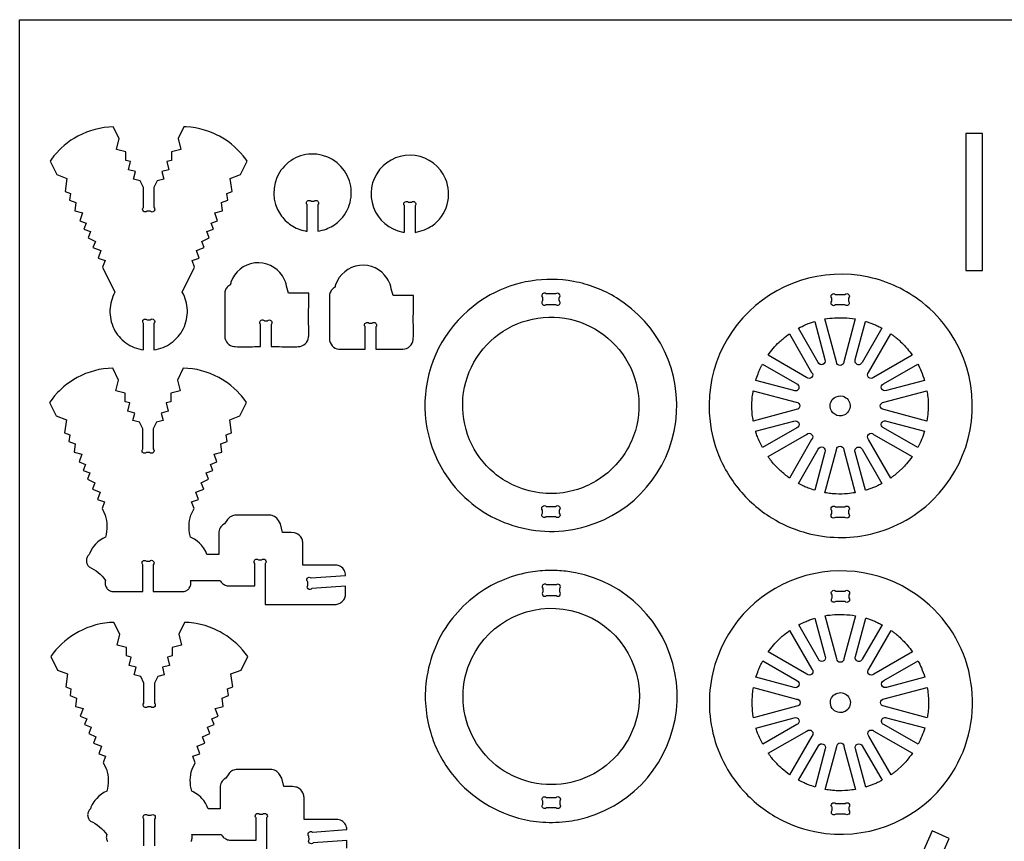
# Model space of a CAD drawing. Extents: x -4.3 to 32, y 14.1 to 33.8.
# Tile 2 of 5: x -4.3 to 7.4, y 24 to 33.8. Entities that reach past the tile are written whole.
import ezdxf

# ---------------------------------------------------------------- set-up
doc = ezdxf.new("R2010")
doc.units = 0
doc.header["$MEASUREMENT"] = 0
doc.layers.get('0').update_dxf_attribs({"linetype": 'CONTINUOUS'})
doc.layers.add('SECTIONCUTEDGES', color=18, linetype='CONTINUOUS')

msp = doc.modelspace()

# ---------------------------------------------------------------- linework, layer by layer
msp.add_lwpolyline([(31.975, 33.787), (31.975, 14.136), (-4.279, 14.136), (-4.279, 33.787)], close=True)
at = {"layer": 'SECTIONCUTEDGES'}
for points in [[(-3.133, 30.075), (-3.117, 30.052), (-3.099, 30.03), (-3.081, 30.009), (-3.061, 29.99), (-3.04, 29.971), (-3.018, 29.954), (-2.995, 29.939), (-2.971, 29.925), (-2.946, 29.912), (-2.92, 29.901), (-2.894, 29.891), (-2.867, 29.883), (-2.839, 29.877), (-2.811, 29.872), (-2.811, 30.185, -1), (-2.767, 30.229), (-2.731, 30.229, -1), (-2.686, 30.185), (-2.686, 29.872), (-2.658, 29.877), (-2.631, 29.883), (-2.604, 29.891), (-2.577, 29.901), (-2.552, 29.912), (-2.527, 29.925), (-2.503, 29.939), (-2.48, 29.954), (-2.458, 29.971), (-2.437, 29.99), (-2.417, 30.009), (-2.398, 30.03), (-2.381, 30.052), (-2.364, 30.075), (-2.35, 30.099), (-2.336, 30.124), (-2.325, 30.15), (-2.314, 30.177), (-2.306, 30.204), (-2.299, 30.231), (-2.294, 30.258), (-2.291, 30.286), (-2.289, 30.314), (-2.289, 30.342), (-2.291, 30.37), (-2.294, 30.397), (-2.3, 30.425), (-2.306, 30.452), (-2.315, 30.478), (-2.325, 30.505), (-2.337, 30.531), (-2.35, 30.556), (-2.203, 30.853), (-2.232, 30.93), (-2.15, 30.96), (-2.183, 31.049), (-2.089, 31.084), (-2.116, 31.158), (-2.031, 31.2), (-2.059, 31.275), (-1.98, 31.304), (-2.006, 31.376), (-1.93, 31.404), (-1.965, 31.498), (-1.872, 31.522), (-1.886, 31.62), (-1.809, 31.649), (-1.82, 31.728), (-1.758, 31.751), (-1.78, 31.906), (-1.66, 31.951), (-1.58, 32.111), (-1.595, 32.132), (-1.626, 32.171), (-1.658, 32.209), (-1.693, 32.246), (-1.729, 32.28), (-1.767, 32.312), (-1.807, 32.342), (-1.849, 32.371), (-1.87, 32.384), (-1.91, 32.406), (-1.934, 32.419), (-1.984, 32.442), (-2.035, 32.462), (-2.087, 32.479), (-2.14, 32.493), (-2.194, 32.504), (-2.248, 32.512), (-2.303, 32.516), (-2.33, 32.517), (-2.4, 32.377), (-2.367, 32.247), (-2.478, 32.219), (-2.478, 32.119), (-2.534, 32.105), (-2.509, 32.007), (-2.593, 31.986), (-2.57, 31.896), (-2.647, 31.876), (-2.686, 31.797), (-2.686, 31.561, -1), (-2.731, 31.516), (-2.767, 31.516, -1), (-2.811, 31.561), (-2.811, 31.797), (-2.85, 31.876), (-2.927, 31.896), (-2.904, 31.986), (-2.988, 32.007), (-2.964, 32.105), (-3.02, 32.119), (-3.02, 32.219), (-3.131, 32.247), (-3.098, 32.377), (-3.168, 32.517), (-3.222, 32.514), (-3.277, 32.508), (-3.331, 32.499), (-3.384, 32.486), (-3.437, 32.471), (-3.488, 32.452), (-3.539, 32.431), (-3.588, 32.406), (-3.627, 32.384), (-3.67, 32.357), (-3.71, 32.328), (-3.75, 32.296), (-3.787, 32.263), (-3.805, 32.246), (-3.839, 32.209), (-3.872, 32.171), (-3.903, 32.132), (-3.917, 32.111), (-3.838, 31.951), (-3.718, 31.906), (-3.739, 31.751), (-3.677, 31.728), (-3.688, 31.649), (-3.612, 31.62), (-3.626, 31.522), (-3.532, 31.498), (-3.567, 31.404), (-3.491, 31.376), (-3.518, 31.304), (-3.439, 31.275), (-3.467, 31.2), (-3.381, 31.158), (-3.409, 31.084), (-3.315, 31.049), (-3.348, 30.96), (-3.266, 30.93), (-3.295, 30.853), (-3.148, 30.556), (-3.161, 30.531), (-3.173, 30.505), (-3.183, 30.478), (-3.191, 30.452), (-3.198, 30.425), (-3.203, 30.397), (-3.207, 30.37), (-3.208, 30.342), (-3.208, 30.314), (-3.207, 30.286), (-3.203, 30.258), (-3.198, 30.231), (-3.192, 30.204), (-3.183, 30.177), (-3.173, 30.15), (-3.161, 30.124), (-3.148, 30.099)], [(-0.867, 31.279), (-0.867, 31.592, 0.08601), (-0.869, 31.596, -0.186349), (-0.876, 31.615, -0.284949), (-0.858, 31.642, -0.285005), (-0.825, 31.638, -0.066648), (-0.824, 31.637, 0.145329), (-0.823, 31.636), (-0.786, 31.636, 0.08601), (-0.782, 31.638, -0.186349), (-0.763, 31.645, -0.284949), (-0.736, 31.627, -0.285005), (-0.74, 31.594, -0.066648), (-0.741, 31.593, 0.145329), (-0.742, 31.592), (-0.742, 31.279, 0.047597), (-0.643, 31.305, 0.100184), (-0.491, 31.398, 0.639695), (-0.752, 32.191, 0.640021), (-1.186, 31.478, 0.099512), (-1.057, 31.35, 0.09979), (-0.889, 31.282, 0.009062), (-0.878, 31.28, -0.003021)], [(0.412, 31.265, 0.053281), (0.523, 31.296, 0.059622), (0.614, 31.344, 0.171891), (0.792, 31.595, 0.17205), (0.773, 31.901, 0.566523), (-0.009, 32.009, 0.566801), (0.265, 31.269, 0.009062), (0.276, 31.267, -0.003021), (0.287, 31.265), (0.287, 31.578, 0.08601), (0.285, 31.583, -0.186349), (0.278, 31.601, -0.284949), (0.296, 31.629, -0.285005), (0.329, 31.625, -0.066648), (0.33, 31.624, 0.145329), (0.331, 31.623), (0.368, 31.623, 0.08601), (0.372, 31.625, -0.186349), (0.391, 31.632, -0.284949), (0.418, 31.614, -0.285005), (0.414, 31.581, -0.066648), (0.413, 31.58, 0.145329), (0.412, 31.578)], [(-1.421, 29.91), (-1.421, 30.174, 0.08601), (-1.423, 30.178, -0.186349), (-1.43, 30.196, -0.284949), (-1.412, 30.224, -0.285005), (-1.379, 30.22, -0.066648), (-1.378, 30.219, 0.145329), (-1.376, 30.218), (-1.34, 30.218, 0.08601), (-1.336, 30.22, -0.186349), (-1.317, 30.227, -0.284949), (-1.289, 30.209, -0.285005), (-1.293, 30.176, -0.066648), (-1.295, 30.175, 0.145329), (-1.296, 30.174), (-1.296, 29.91, -0.001261), (-1.039, 29.909, 0.007568), (-0.975, 29.91, 0.17911), (-0.891, 29.944, 0.186027), (-0.851, 30.022, 0.012625), (-0.851, 30.026, 0.006307), (-0.85, 30.034, 0.00914), (-0.85, 30.136, -0.008036), (-0.848, 30.544), (-1.09, 30.544, 0.002778), (-1.119, 30.654, 0.080686), (-1.161, 30.75, 0.286261), (-1.491, 30.902, 0.286452), (-1.772, 30.673, 0.036637), (-1.778, 30.65, -0.114416), (-1.781, 30.645, -0.116624), (-1.786, 30.64, 0.081245), (-1.811, 30.622, 0.097719), (-1.836, 30.584, 0.089338), (-1.846, 30.535), (-1.846, 30.034, 0.17911), (-1.813, 29.95, 0.186027), (-1.735, 29.911, 0.012625), (-1.73, 29.91, 0.006307), (-1.722, 29.91, 0.008514), (-1.616, 29.909, -0.002207)], [(-0.179, 29.88), (-0.179, 30.144, 0.08601), (-0.182, 30.148, -0.186349), (-0.188, 30.167, -0.284949), (-0.17, 30.194, -0.285005), (-0.137, 30.19, -0.066648), (-0.136, 30.189, 0.145329), (-0.135, 30.188), (-0.098, 30.188, 0.08601), (-0.094, 30.191, -0.186349), (-0.075, 30.197, -0.284949), (-0.048, 30.179, -0.285005), (-0.052, 30.146, -0.066648), (-0.053, 30.145, 0.145329), (-0.054, 30.144), (-0.054, 29.88, -0.001261), (0.202, 29.88, 0.007568), (0.267, 29.88, 0.17911), (0.351, 29.914, 0.186027), (0.39, 29.992, 0.012625), (0.391, 29.996, 0.006307), (0.391, 30.005, 0.00914), (0.392, 30.107, -0.008036), (0.394, 30.515), (0.151, 30.515, 0.002778), (0.123, 30.624, 0.080686), (0.08, 30.72, 0.286261), (-0.249, 30.872, 0.286452), (-0.531, 30.643, 0.036637), (-0.537, 30.62, -0.114416), (-0.539, 30.615, -0.116624), (-0.545, 30.61, 0.081245), (-0.569, 30.593, 0.097719), (-0.594, 30.554, 0.089338), (-0.605, 30.505), (-0.605, 30.005, 0.17911), (-0.571, 29.92, 0.186027), (-0.493, 29.881, 0.012625), (-0.489, 29.881, 0.006307), (-0.48, 29.88, 0.008514), (-0.375, 29.879, -0.002207)], [(4.647, 27.876, 0.063566), (5.017, 27.712, 0.120276), (5.757, 27.675, 0.147825), (6.555, 28.093, 0.278823), (6.956, 29.66, 0.15407), (6.426, 30.436, 0.113627), (5.794, 30.734, 0.268788), (4.302, 30.253, 0.26905), (3.978, 28.721, 0.085445), (4.223, 28.258, 0.083649), (4.616, 27.895, 0.004404), (4.631, 27.885, 0.004421)], [(0.852, 28.284, 0.149338), (1.572, 27.789, 0.149353), (2.446, 27.78, 0.296651), (3.504, 29.017, 0.29625), (2.802, 30.488, 0.092281), (2.292, 30.683, 0.172556), (1.304, 30.523, 0.220869), (0.558, 29.508, 0.221131)], [(1.968, 30.41), (2.079, 30.41, 1), (2.123, 30.455), (2.123, 30.491, 1), (2.079, 30.535), (1.968, 30.535, 1), (1.924, 30.491), (1.924, 30.455, 1)], [(5.4, 30.53), (5.511, 30.53, -1), (5.555, 30.486), (5.555, 30.449, -1), (5.511, 30.405), (5.4, 30.405, -1), (5.356, 30.449), (5.356, 30.486, -1)], [(3.005, 28.854, -0.131005), (2.697, 28.415, -0.129677), (2.208, 28.184, -0.079692), (1.887, 28.176, -0.0771), (1.569, 28.271, -0.064704), (1.349, 28.412, -0.117883), (1.059, 28.806, -0.529054), (1.997, 30.259, -0.528938)], [(5.153, 30.209), (5.275, 29.756, -1), (5.194, 29.723), (4.959, 30.129, -0.012176), (5.047, 30.171, -0.019565), (5.104, 30.193, -0.009363), (5.128, 30.201, 0.003121)], [(5.634, 30.238), (5.497, 29.728, -1), (5.412, 29.728), (5.275, 30.238, -0.057699), (5.499, 30.252, -0.024823)], [(5.95, 30.13), (5.715, 29.723, -1), (5.634, 29.756), (5.756, 30.21, 0.006199), (5.761, 30.209, -0.0186), (5.765, 30.208), (5.862, 30.172, -0.018388), (5.907, 30.151, 0.006129)], [(4.853, 30.063), (5.117, 29.605, -1), (5.057, 29.545), (4.599, 29.809, -0.014778), (4.661, 29.888, -0.028539), (4.732, 29.964, -0.018438), (4.777, 30.004, -0.011345)], [(6.31, 29.809), (5.852, 29.545, -1), (5.792, 29.605), (6.056, 30.063, 0.006303), (6.089, 30.04, -0.01891), (6.121, 30.015, -0.017187), (6.159, 29.981, -0.012321), (6.21, 29.931, -0.018926), (6.252, 29.884, -0.012469)], [(4.533, 29.703), (4.94, 29.469, -1), (4.906, 29.388), (4.453, 29.509, -0.012918), (4.481, 29.589, -0.018758), (4.504, 29.644, -0.010898), (4.518, 29.673, 0.003632)], [(6.456, 29.509), (6.003, 29.388, -1), (5.97, 29.469), (6.376, 29.703, -0.026072), (6.416, 29.619, -0.02074)], [(-3.469, 27.314), (-3.462, 27.306), (-3.455, 27.298), (-3.426, 27.284), (-3.398, 27.269), (-3.372, 27.251), (-3.347, 27.232), (-3.323, 27.211), (-3.301, 27.188), (-3.28, 27.164), (-3.261, 27.138), (-3.263, 27.128), (-3.265, 27.117), (-3.265, 27.107), (-3.265, 27.096), (-3.263, 27.086), (-3.26, 27.076), (-3.257, 27.066), (-3.252, 27.056), (-3.246, 27.047), (-3.239, 27.039), (-3.232, 27.031), (-3.224, 27.024), (-3.215, 27.018), (-3.206, 27.013), (-3.196, 27.009), (-3.186, 27.006), (-2.819, 27.006), (-2.819, 27.323, -1), (-2.775, 27.367), (-2.738, 27.367, -1), (-2.694, 27.323), (-2.694, 27.006), (-2.327, 27.006), (-2.316, 27.009), (-2.307, 27.013), (-2.297, 27.018), (-2.289, 27.024), (-2.281, 27.031), (-2.273, 27.039), (-2.267, 27.047), (-2.261, 27.056), (-2.256, 27.066), (-2.252, 27.076), (-2.25, 27.086), (-2.248, 27.096), (-2.247, 27.107), (-2.248, 27.117), (-2.249, 27.128), (-2.252, 27.138), (-1.901, 27.138), (-1.895, 27.128), (-1.888, 27.118), (-1.88, 27.109), (-1.871, 27.101), (-1.861, 27.094), (-1.851, 27.088), (-1.84, 27.083), (-1.828, 27.079), (-1.817, 27.075), (-1.804, 27.074), (-1.791, 27.073), (-1.49, 27.073), (-1.49, 27.337, -1), (-1.446, 27.381), (-1.409, 27.381, -1), (-1.365, 27.337), (-1.365, 26.854), (-0.536, 26.854), (-0.524, 26.854), (-0.511, 26.856), (-0.499, 26.859), (-0.488, 26.863), (-0.477, 26.869), (-0.467, 26.875), (-0.457, 26.882), (-0.448, 26.89), (-0.44, 26.899), (-0.433, 26.909), (-0.427, 26.919), (-0.422, 26.93), (-0.417, 26.941), (-0.414, 26.953), (-0.412, 26.965), (-0.412, 26.978), (-0.412, 27.07), (-0.812, 27.041, -1), (-0.859, 27.082), (-0.862, 27.12, -1), (-0.821, 27.167), (-0.412, 27.197), (-0.413, 27.213), (-0.416, 27.229), (-0.421, 27.244), (-0.428, 27.258), (-0.437, 27.271), (-0.447, 27.284), (-0.459, 27.294), (-0.473, 27.303), (-0.487, 27.31), (-0.502, 27.315), (-0.518, 27.318), (-0.534, 27.32), (-0.92, 27.32), (-0.92, 27.58), (-0.921, 27.592), (-0.922, 27.604), (-0.925, 27.615), (-0.928, 27.625), (-0.933, 27.636), (-0.944, 27.654), (-0.959, 27.671), (-0.977, 27.685), (-0.986, 27.69), (-0.996, 27.695), (-1.007, 27.699), (-1.018, 27.702), (-1.057, 27.707), (-1.16, 27.707), (-1.185, 27.808), (-1.209, 27.849), (-1.219, 27.863), (-1.229, 27.875), (-1.241, 27.885), (-1.255, 27.894), (-1.269, 27.901), (-1.284, 27.906), (-1.3, 27.91), (-1.317, 27.911), (-1.712, 27.911), (-1.726, 27.91), (-1.741, 27.907), (-1.755, 27.903), (-1.768, 27.897), (-1.781, 27.89), (-1.792, 27.881), (-1.803, 27.871), (-1.812, 27.86), (-1.85, 27.808), (-1.868, 27.796), (-1.88, 27.785), (-1.891, 27.773), (-1.899, 27.76), (-1.907, 27.745), (-1.912, 27.73), (-1.915, 27.714), (-1.916, 27.698), (-1.916, 27.445), (-2.058, 27.445), (-2.072, 27.479), (-2.09, 27.511), (-2.099, 27.526), (-2.121, 27.555), (-2.146, 27.581), (-2.174, 27.605), (-2.203, 27.626), (-2.235, 27.644), (-2.252, 27.652), (-2.26, 27.684), (-2.263, 27.701), (-2.267, 27.733), (-2.269, 27.75), (-2.27, 27.783), (-2.268, 27.816), (-2.264, 27.848), (-2.258, 27.881), (-2.249, 27.913), (-2.21, 27.991), (-2.239, 28.068), (-2.157, 28.098), (-2.19, 28.186), (-2.096, 28.221), (-2.124, 28.296), (-2.039, 28.338), (-2.066, 28.412), (-1.987, 28.442), (-2.014, 28.513), (-1.938, 28.542), (-1.973, 28.636), (-1.88, 28.659), (-1.893, 28.758), (-1.817, 28.786), (-1.828, 28.866), (-1.766, 28.889), (-1.787, 29.044), (-1.667, 29.089), (-1.588, 29.249), (-1.617, 29.289), (-1.649, 29.328), (-1.666, 29.347), (-1.7, 29.383), (-1.737, 29.418), (-1.775, 29.45), (-1.815, 29.48), (-1.835, 29.494), (-1.878, 29.521), (-1.917, 29.544), (-1.966, 29.568), (-2.017, 29.59), (-2.068, 29.609), (-2.121, 29.624), (-2.174, 29.637), (-2.228, 29.646), (-2.283, 29.652), (-2.338, 29.655), (-2.407, 29.514), (-2.374, 29.385), (-2.485, 29.357), (-2.485, 29.257), (-2.542, 29.243), (-2.517, 29.145), (-2.601, 29.123), (-2.578, 29.033), (-2.655, 29.014), (-2.694, 28.935), (-2.694, 28.698, -1), (-2.738, 28.654), (-2.775, 28.654, -1), (-2.819, 28.698), (-2.819, 28.935), (-2.858, 29.014), (-2.935, 29.033), (-2.912, 29.123), (-2.996, 29.145), (-2.971, 29.243), (-3.028, 29.257), (-3.028, 29.357), (-3.138, 29.385), (-3.105, 29.514), (-3.175, 29.655), (-3.23, 29.652), (-3.284, 29.646), (-3.338, 29.637), (-3.392, 29.624), (-3.444, 29.609), (-3.496, 29.59), (-3.546, 29.568), (-3.595, 29.544), (-3.635, 29.521), (-3.677, 29.494), (-3.718, 29.465), (-3.757, 29.434), (-3.776, 29.418), (-3.812, 29.383), (-3.83, 29.365), (-3.864, 29.328), (-3.895, 29.289), (-3.925, 29.249), (-3.845, 29.089), (-3.725, 29.044), (-3.747, 28.889), (-3.685, 28.866), (-3.696, 28.786), (-3.619, 28.758), (-3.633, 28.659), (-3.54, 28.636), (-3.575, 28.542), (-3.499, 28.513), (-3.525, 28.442), (-3.446, 28.412), (-3.474, 28.338), (-3.389, 28.296), (-3.416, 28.221), (-3.322, 28.186), (-3.355, 28.098), (-3.273, 28.068), (-3.302, 27.991), (-3.264, 27.913), (-3.255, 27.881), (-3.249, 27.848), (-3.245, 27.816), (-3.243, 27.783), (-3.244, 27.75), (-3.247, 27.717), (-3.253, 27.684), (-3.261, 27.652), (-3.294, 27.636), (-3.324, 27.616), (-3.353, 27.594), (-3.379, 27.568), (-3.402, 27.541), (-3.413, 27.526), (-3.432, 27.495), (-3.448, 27.462), (-3.455, 27.445), (-3.462, 27.437), (-3.469, 27.429), (-3.474, 27.421), (-3.479, 27.412), (-3.483, 27.402), (-3.485, 27.392), (-3.487, 27.382), (-3.487, 27.371), (-3.487, 27.361), (-3.485, 27.351), (-3.483, 27.341), (-3.479, 27.331), (-3.474, 27.322)], [(4.424, 29.387), (4.935, 29.25, -1), (4.935, 29.165), (4.424, 29.028, 0.006429), (4.418, 29.065, -0.01929), (4.413, 29.102), (4.408, 29.208), (4.413, 29.313, -0.018896), (4.418, 29.35, 0.006298)], [(5.5, 29.098, -0.520017), (5.336, 29.202, -0.519794), (5.49, 29.321, -0.315968), (5.573, 29.213, -0.315775)], [(6.485, 29.028), (5.974, 29.165, -1), (5.974, 29.25), (6.485, 29.387, -0.005477), (6.495, 29.31, -0.027167), (6.5, 29.213, -0.022163), (6.497, 29.133, -0.016966)], [(4.452, 28.906), (4.906, 29.028, -1), (4.94, 28.947), (4.534, 28.712, -0.020623), (4.473, 28.845, -0.019978), (4.455, 28.897, -0.019766), (4.454, 28.902, 0.006588)], [(6.376, 28.713), (5.97, 28.947, -1), (6.003, 29.028), (6.456, 28.907, -0.023422), (6.421, 28.809, -0.022807)], [(4.599, 28.606), (5.057, 28.87, -1), (5.117, 28.81), (4.853, 28.352, -0.024397), (4.747, 28.439, -0.042082), (4.64, 28.552, -0.010889), (4.619, 28.579, 0.00363)], [(6.056, 28.352), (5.792, 28.81, -1), (5.852, 28.87), (6.31, 28.606, -0.014529), (6.242, 28.52, -0.022653), (6.195, 28.468), (6.121, 28.4, -0.018394), (6.089, 28.376, 0.006131)], [(4.959, 28.287), (5.194, 28.693, -1), (5.275, 28.659), (5.154, 28.206, -0.012234), (5.075, 28.233, -0.017991), (5.023, 28.255, -0.010478), (4.991, 28.271, 0.003492)], [(5.275, 28.177), (5.412, 28.688, -1), (5.497, 28.688), (5.634, 28.178, -0.013089), (5.543, 28.166, -0.036535), (5.403, 28.163, -0.015577), (5.346, 28.168, -0.012352)], [(5.756, 28.206), (5.634, 28.659, -1), (5.715, 28.693), (5.95, 28.286, 0.006248), (5.907, 28.264, -0.018746), (5.862, 28.243), (5.765, 28.208, -0.018599), (5.761, 28.207, 0.006199)], [(2.079, 27.891), (1.968, 27.891, -1), (1.924, 27.935), (1.924, 27.972, -1), (1.968, 28.016), (2.079, 28.016, -1), (2.123, 27.972), (2.123, 27.935, -1)], [(5.4, 28.01), (5.511, 28.01, -1), (5.555, 27.966), (5.555, 27.93, -1), (5.511, 27.885), (5.4, 27.885, -1), (5.356, 27.93), (5.356, 27.966, -1)], [(0.836, 24.861, 0.082498), (1.19, 24.526, 0.081429), (1.639, 24.319, 0.051999), (1.926, 24.271, 0.048718), (2.238, 24.283, 0.045642), (2.49, 24.341, 0.081866), (2.923, 24.566, 0.306737), (3.47, 26.152, 0.307202), (2.201, 27.246, 0.018046), (2.099, 27.254, 0.016111), (1.983, 27.255, 0.042286), (1.753, 27.231, 0.052805), (1.436, 27.134, 0.063258), (1.127, 26.954, 0.060023), (0.857, 26.691, 0.070022), (0.653, 26.348, 0.067248), (0.545, 25.947, 0.053404), (0.538, 25.644, 0.050725), (0.597, 25.33, 0.04601), (0.693, 25.089, 0.044299)], [(4.338, 24.609, 0.086412), (4.77, 24.291, 0.086691), (5.283, 24.138, 0.274319), (6.739, 24.788, 0.379188), (6.513, 26.846, 0.257222), (5.047, 27.194, 0.257249), (3.97, 26.141, 0.132982), (3.946, 25.325, 0.132968)], [(1.973, 26.959), (2.084, 26.959, 1), (2.128, 27.003), (2.128, 27.04, 1), (2.084, 27.084), (1.973, 27.084, 1), (1.929, 27.04), (1.929, 27.003, 1)], [(5.403, 27.011), (5.514, 27.011, -1), (5.558, 26.967), (5.558, 26.93, -1), (5.514, 26.886), (5.403, 26.886, -1), (5.359, 26.93), (5.359, 26.967, -1)], [(3.073, 25.762, -0.481507), (1.794, 24.742, -0.481693), (1.085, 26.215, -0.349808), (2.26, 26.781, -0.349977)], [(5.156, 26.69), (5.278, 26.237, -1), (5.197, 26.204), (4.963, 26.61, -0.012176), (5.05, 26.652, -0.019565), (5.107, 26.674, -0.009363), (5.131, 26.682, 0.003121)], [(5.637, 26.719), (5.5, 26.209, -1), (5.415, 26.209), (5.278, 26.719, -0.057699), (5.502, 26.733, -0.024823)], [(5.953, 26.611), (5.718, 26.204, -1), (5.637, 26.237), (5.759, 26.691, 0.006199), (5.764, 26.69, -0.0186), (5.768, 26.689), (5.865, 26.653, -0.018388), (5.91, 26.632, 0.006129)], [(4.856, 26.544), (5.12, 26.087, -1), (5.06, 26.026), (4.602, 26.29, -0.014778), (4.664, 26.369, -0.028539), (4.735, 26.445, -0.018438), (4.78, 26.485, -0.011345)], [(6.313, 26.291), (5.855, 26.026, -1), (5.795, 26.087), (6.059, 26.544, 0.006303), (6.092, 26.521, -0.01891), (6.124, 26.496, -0.017187), (6.162, 26.463, -0.012321), (6.213, 26.412, -0.018926), (6.255, 26.365, -0.012469)], [(4.536, 26.184), (4.943, 25.95, -1), (4.909, 25.869), (4.456, 25.99, -0.012918), (4.484, 26.071, -0.018758), (4.507, 26.125, -0.010898), (4.521, 26.154, 0.003632)], [(6.459, 25.99), (6.006, 25.869, -1), (5.973, 25.95), (6.379, 26.184, -0.026072), (6.419, 26.1, -0.02074)], [(4.427, 25.868), (4.938, 25.731, -1), (4.938, 25.646), (4.427, 25.509, 0.006429), (4.421, 25.546, -0.01929), (4.416, 25.583), (4.411, 25.689), (4.416, 25.794, -0.018896), (4.421, 25.831, 0.006298)], [(6.488, 25.509), (5.977, 25.646, -1), (5.977, 25.732), (6.488, 25.868, -0.035509), (6.503, 25.704, -0.037792), (6.494, 25.549, -0.007975), (6.491, 25.529, 0.002658)], [(5.339, 25.677, -0.704491), (5.541, 25.772, -0.705318), (5.446, 25.57, -0.172802), (5.373, 25.605, -0.173371)], [(4.455, 25.387), (4.909, 25.509, -1), (4.943, 25.428), (4.537, 25.194, -0.020623), (4.476, 25.326, -0.019978), (4.458, 25.378, -0.019766), (4.457, 25.383, 0.006588)], [(6.379, 25.194), (5.973, 25.428, -1), (6.006, 25.509), (6.459, 25.388, -0.023422), (6.424, 25.29, -0.022807)], [(4.602, 25.087), (5.06, 25.351, -1), (5.12, 25.291), (4.856, 24.833, -0.019294), (4.769, 24.902, -0.045903), (4.643, 25.033, -0.008546), (4.624, 25.058, -0.007227)], [(6.059, 24.833), (5.795, 25.291, -1), (5.855, 25.351), (6.313, 25.087, -0.014529), (6.245, 25.001, -0.022653), (6.198, 24.949), (6.124, 24.881, -0.018394), (6.092, 24.857, 0.006131)], [(4.962, 24.768), (5.197, 25.174, -1), (5.278, 25.14), (5.157, 24.687, -0.012234), (5.078, 24.714, -0.017991), (5.027, 24.736, -0.010478), (4.994, 24.752, 0.003492)], [(5.278, 24.658), (5.415, 25.169, -1), (5.5, 25.169), (5.637, 24.659, -0.013089), (5.546, 24.647, -0.036535), (5.406, 24.644, -0.015577), (5.349, 24.649, -0.012352)], [(5.759, 24.687), (5.638, 25.14, -1), (5.718, 25.174), (5.953, 24.767, 0.006248), (5.91, 24.745, -0.018746), (5.865, 24.724), (5.768, 24.689, -0.018599), (5.764, 24.688, 0.006199)], [(1.973, 24.565), (2.084, 24.565, -1), (2.128, 24.521), (2.128, 24.484, -1), (2.084, 24.44), (1.973, 24.44, -1), (1.929, 24.484), (1.929, 24.521, -1)], [(5.359, 24.411), (5.359, 24.447, -1), (5.403, 24.492), (5.514, 24.492, -1), (5.558, 24.447), (5.558, 24.411, -1), (5.514, 24.367), (5.403, 24.367, -1)]]:
    msp.add_lwpolyline(points, format="xyb", close=True, dxfattribs=at)
msp.add_lwpolyline([(6.946, 30.812), (7.145, 30.812), (7.145, 32.437), (6.946, 32.437)], close=True, dxfattribs=at)
for points in [[(-0.397, 23.963), (-0.397, 24.055), (-0.797, 24.026, -1), (-0.844, 24.067), (-0.847, 24.104, -1), (-0.806, 24.152), (-0.397, 24.182), (-0.398, 24.198), (-0.401, 24.213), (-0.406, 24.229), (-0.413, 24.243), (-0.422, 24.256), (-0.432, 24.268), (-0.444, 24.279), (-0.458, 24.288), (-0.472, 24.295), (-0.487, 24.3), (-0.503, 24.303), (-0.519, 24.304), (-0.905, 24.304), (-0.905, 24.565), (-0.906, 24.577), (-0.907, 24.588), (-0.91, 24.599), (-0.914, 24.61), (-0.918, 24.62), (-0.93, 24.639), (-0.944, 24.656), (-0.962, 24.67), (-0.971, 24.675), (-0.982, 24.68), (-0.992, 24.684), (-1.003, 24.687), (-1.042, 24.692), (-1.145, 24.692), (-1.17, 24.793), (-1.195, 24.834), (-1.204, 24.847), (-1.215, 24.86), (-1.227, 24.87), (-1.24, 24.879), (-1.254, 24.886), (-1.27, 24.891), (-1.286, 24.894), (-1.302, 24.895), (-1.697, 24.895), (-1.712, 24.895), (-1.726, 24.892), (-1.74, 24.888), (-1.753, 24.882), (-1.766, 24.875), (-1.777, 24.866), (-1.788, 24.856), (-1.797, 24.844), (-1.835, 24.793), (-1.853, 24.781), (-1.865, 24.77), (-1.876, 24.758), (-1.885, 24.745), (-1.892, 24.73), (-1.897, 24.715), (-1.9, 24.699), (-1.901, 24.683), (-1.901, 24.43), (-2.043, 24.43), (-2.057, 24.463), (-2.075, 24.496), (-2.095, 24.526), (-2.119, 24.553), (-2.131, 24.566), (-2.159, 24.59), (-2.188, 24.611), (-2.22, 24.629), (-2.237, 24.637), (-2.245, 24.669), (-2.251, 24.702), (-2.254, 24.735), (-2.255, 24.768), (-2.253, 24.8), (-2.249, 24.833), (-2.243, 24.866), (-2.234, 24.898), (-2.196, 24.975), (-2.224, 25.052), (-2.142, 25.083), (-2.175, 25.171), (-2.081, 25.206), (-2.109, 25.281), (-2.024, 25.323), (-2.052, 25.397), (-1.972, 25.427), (-1.999, 25.498), (-1.923, 25.526), (-1.958, 25.62), (-1.865, 25.644), (-1.878, 25.743), (-1.802, 25.771), (-1.813, 25.851), (-1.751, 25.874), (-1.772, 26.029), (-1.652, 26.074), (-1.573, 26.234), (-1.603, 26.274), (-1.634, 26.313), (-1.668, 26.35), (-1.703, 26.386), (-1.741, 26.419), (-1.78, 26.45), (-1.821, 26.479), (-1.863, 26.506), (-1.902, 26.529), (-1.927, 26.541), (-1.977, 26.564), (-2.028, 26.585), (-2.08, 26.602), (-2.133, 26.616), (-2.186, 26.626), (-2.241, 26.634), (-2.268, 26.637), (-2.323, 26.64), (-2.392, 26.499), (-2.36, 26.37), (-2.47, 26.342), (-2.47, 26.242), (-2.527, 26.228), (-2.502, 26.13), (-2.586, 26.108), (-2.563, 26.018), (-2.64, 25.999), (-2.679, 25.92), (-2.679, 25.683, -1), (-2.723, 25.639), (-2.76, 25.639, -1), (-2.804, 25.683), (-2.804, 25.92), (-2.843, 25.999), (-2.92, 26.018), (-2.897, 26.108), (-2.981, 26.13), (-2.956, 26.228), (-3.013, 26.242), (-3.013, 26.342), (-3.123, 26.37), (-3.091, 26.499), (-3.16, 26.64), (-3.215, 26.637), (-3.27, 26.631), (-3.324, 26.621), (-3.377, 26.609), (-3.429, 26.593), (-3.481, 26.575), (-3.531, 26.553), (-3.581, 26.529), (-3.62, 26.506), (-3.662, 26.479), (-3.703, 26.45), (-3.742, 26.419), (-3.78, 26.386), (-3.815, 26.35), (-3.849, 26.313), (-3.88, 26.274), (-3.91, 26.234), (-3.831, 26.074), (-3.711, 26.029), (-3.732, 25.874), (-3.67, 25.851), (-3.681, 25.771), (-3.605, 25.743), (-3.618, 25.644), (-3.525, 25.62), (-3.56, 25.526), (-3.484, 25.498), (-3.511, 25.427), (-3.432, 25.397), (-3.459, 25.323), (-3.374, 25.281), (-3.402, 25.206), (-3.308, 25.171), (-3.341, 25.083), (-3.259, 25.052), (-3.287, 24.975), (-3.249, 24.898), (-3.24, 24.866), (-3.234, 24.833), (-3.23, 24.8), (-3.228, 24.768), (-3.229, 24.735), (-3.232, 24.702), (-3.238, 24.669), (-3.246, 24.637), (-3.279, 24.621), (-3.31, 24.601), (-3.338, 24.578), (-3.364, 24.553), (-3.388, 24.526), (-3.398, 24.511), (-3.417, 24.48), (-3.433, 24.447), (-3.44, 24.43), (-3.447, 24.422), (-3.454, 24.414), (-3.459, 24.406), (-3.464, 24.396), (-3.468, 24.387), (-3.47, 24.377), (-3.472, 24.367), (-3.473, 24.356), (-3.472, 24.346), (-3.47, 24.336), (-3.468, 24.326), (-3.464, 24.316), (-3.459, 24.307), (-3.454, 24.299), (-3.447, 24.291), (-3.44, 24.283), (-3.411, 24.269), (-3.384, 24.253), (-3.357, 24.236), (-3.332, 24.217), (-3.308, 24.195), (-3.286, 24.173), (-3.265, 24.149), (-3.246, 24.123), (-3.249, 24.113), (-3.25, 24.102), (-3.251, 24.092), (-3.25, 24.081), (-3.248, 24.071), (-3.245, 24.06), (-3.242, 24.05), (-3.237, 24.041)], [(-2.804, 23.99), (-2.804, 24.308, -1), (-2.76, 24.352), (-2.723, 24.352, -1), (-2.679, 24.308), (-2.679, 23.99)], [(-2.246, 24.041), (-2.241, 24.05), (-2.238, 24.06), (-2.235, 24.071), (-2.233, 24.081), (-2.233, 24.092), (-2.233, 24.102), (-2.234, 24.113), (-2.237, 24.123), (-1.886, 24.123), (-1.88, 24.113), (-1.873, 24.103), (-1.865, 24.094), (-1.856, 24.086), (-1.846, 24.079), (-1.836, 24.073), (-1.825, 24.068), (-1.814, 24.063), (-1.802, 24.06), (-1.789, 24.058), (-1.777, 24.058), (-1.475, 24.058), (-1.475, 24.321, -1), (-1.431, 24.366), (-1.395, 24.366, -1), (-1.35, 24.321), (-1.35, 23.839)], [(6.245, 22.931), (6.747, 24.078), (6.546, 24.166), (6.026, 22.983, -0.002171)]]:
    msp.add_lwpolyline(points, format="xyb", dxfattribs=at)

doc.saveas('drawing.dxf')
